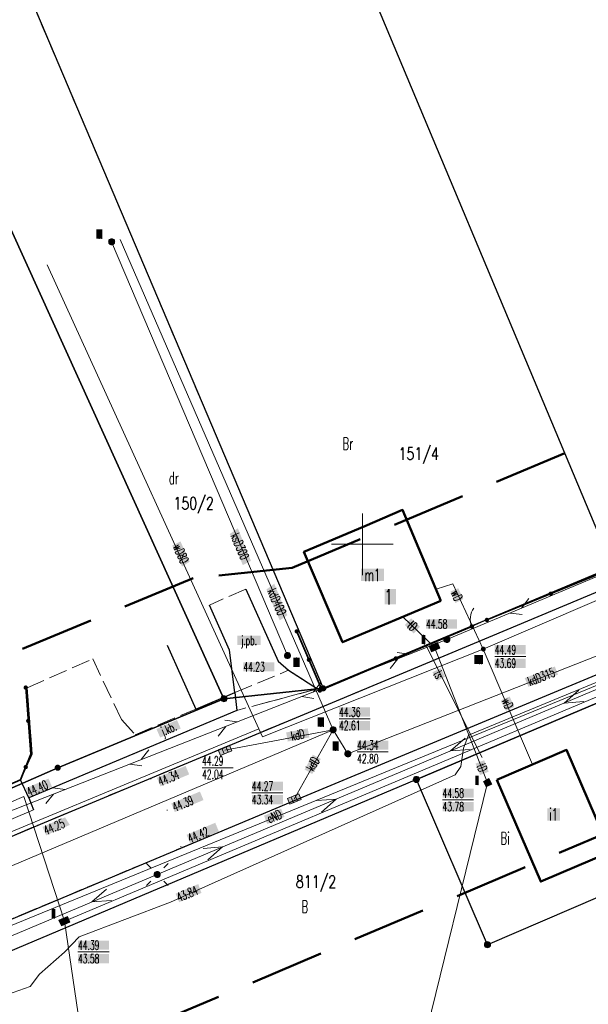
# Model space of a CAD drawing. Header units: millimetres. Extents: x 5507581 to 5508583, y 5765457 to 5766184.
# Tile 16 of 59: x 5507872 to 5507918, y 5765663 to 5765743. Entities that reach past the tile are written whole.
import ezdxf
from ezdxf.enums import TextEntityAlignment as Align

# ---------------------------------------------------------------- set-up
doc = ezdxf.new("R2010")
doc.units = ezdxf.units.MM
for name, pattern in [('PRZER1-1', [2, 1, -1]), ('PRZER2-1', [3, 2, -1]), ('PRZER3-1', [2, 1.5, -0.5]), ('Przerywana 42 __ __ __ __ __ __ __ __ __ __', [3, 2, -1])]:
    doc.linetypes.add(name, pattern=pattern)
doc.layers.get('0').update_dxf_attribs({"lineweight": 18})
for name, color, linetype, lineweight in [('EGDE', 122, 'Continuous', 18), ('EGDE_O', 7, 'Continuous', 18), ('EGPG', 7, 'Continuous', 18), ('GEPADR_O', 7, 'Continuous', 18), ('GUPPRZ_O', 7, 'Continuous', 18), ('OTBU', 7, 'Continuous', 50), ('OTBU_O', 7, 'Continuous', 50), ('OTKC', 7, 'Continuous', 30), ('OTKJ', 7, 'Continuous', 30), ('OTKJ_O', 7, 'Continuous', 18), ('OTKK', 7, 'Continuous', 30), ('OTOF', 7, 'Continuous', 18), ('OTOO', 7, 'Continuous', 35), ('OTRS', 7, 'Continuous', 13), ('OTRS_O', 7, 'Continuous', 13), ('Ramka sekcyjna', 7, 'Continuous', 18), ('SUEO', 7, 'Continuous', 18), ('SUPP', 7, 'Continuous', 18), ('SUPW', 7, 'Continuous', 18), ('SUPW_O', 7, 'Continuous', 18), ('ZAKRES', 24, 'Przerywana 42 __ __ __ __ __ __ __ __ __ __', 50)]:
    doc.layers.add(name, color=color, linetype=linetype, lineweight=lineweight)
for name, color, linetype, lineweight, true_color in [('EGKK', 7, 'Continuous', 18, 0x24bc24), ('EGUG', 7, 'Continuous', 18, 0x008000), ('EGUG_O', 7, 'Continuous', 18, 0x008000), ('SUEP', 1, 'Continuous', 18, 0xff0000), ('SUEP_O', 1, 'Continuous', 18, 0xff0000), ('SUGP', 7, 'Continuous', 18, 0xbfbf00), ('SUKK', 7, 'Continuous', 18, 0x803300), ('SUKP', 7, 'Continuous', 18, 0x803300), ('SUKP_O', 7, 'Continuous', 18, 0x803300), ('SUKS', 7, 'Continuous', 18, 0x803300), ('SUKS_O', 7, 'Continuous', 18, 0x803300), ('SUTP', 7, 'Continuous', 18, 0xff9100), ('SUTP_O', 7, 'Continuous', 18, 0xff9100), ('SUWP', 5, 'Continuous', 18, 0x0000ff), ('SUWP_O', 5, 'Continuous', 18, 0x0000ff), ('SUWW', 5, 'Continuous', 18, 0x0000ff), ('SUWW_O', 5, 'Continuous', 18, 0x0000ff)]:
    doc.layers.add(name, color=color, linetype=linetype, lineweight=lineweight, true_color=true_color)
doc.styles.add('opisy', font='romans.shx', dxfattribs={"width": 0.6})

# ---------------------------------------------------------------- blocks, each defined once
blk = doc.blocks.new('D_GSPWPS1')
blk.add_hatch(color=0).paths.add_polyline_path([(-0.045, 0), (-0.043467, -0.011647), (-0.038971, -0.0225), (-0.03182, -0.03182), (-0.0225, -0.038971), (-0.011647, -0.043467), (0, -0.045), (0.011647, -0.043467), (0.0225, -0.038971), (0.03182, -0.03182), (0.038971, -0.0225), (0.043467, -0.011647), (0.045, 0), (0.043467, 0.011647), (0.038971, 0.0225), (0.03182, 0.03182), (0.0225, 0.038971), (0.011647, 0.043467), (0, 0.045), (-0.011647, 0.043467), (-0.0225, 0.038971), (-0.03182, 0.03182), (-0.038971, 0.0225), (-0.043467, 0.011647)])
blk = doc.blocks.new('D_SUEP1')
at = {"color": 0}
blk.add_lwpolyline([(-0.75, -0.5), (0.75, 0), (-0.75, 0.5)], dxfattribs=at)
blk = doc.blocks.new('D_SUTP1')
at = {"color": 0}
for points in [[(-0.0675, 0), (-0.9325, -0.5)], [(0.9325, 0), (0.0675, 0.5)]]:
    blk.add_lwpolyline(points, dxfattribs=at)
blk = doc.blocks.new('D_GUPELA2')
blk.add_hatch(color=0).paths.add_polyline_path([(-0.001087, 0.044987), (0.011881, 0.043403), (0.021281, 0.03965), (0.030065, 0.033482), (0.038133, 0.023893), (0.043117, 0.012881), (0.044986, 0.001113), (0.044323, -0.007777), (0.040557, -0.019497), (0.033417, -0.030138), (0.024849, -0.037517), (0.013788, -0.042836), (0.002013, -0.044955), (-0.00982, -0.043916), (-0.020466, -0.040077), (-0.029541, -0.033946), (-0.036867, -0.025804), (-0.04187, -0.01649), (-0.04461, -0.005909), (-0.044532, 0.006476), (-0.041285, 0.017903), (-0.034764, 0.028574), (-0.024479, 0.03776), (-0.013449, 0.042943)])
at = {"color": 0}
for points in [[(-0.883883, 0.883883), (-0.53033, 0.53033)], [(0.883883, 0.883883), (0.53033, 0.53033)], [(-0.883883, -0.883883), (-0.53033, -0.53033)], [(0.883883, -0.883883), (0.53033, -0.53033)]]:
    blk.add_lwpolyline(points, dxfattribs=at)
blk = doc.blocks.new('D_GUPKKS1')
at = {"true_color": 0xffffff}
blk.add_hatch(color=7, dxfattribs=at).paths.add_polyline_path([(-0.5, 0.25), (-0.5, -0.25), (0.5, -0.25), (0.5, 0.25)])
at = {"color": 0}
blk.add_lwpolyline([(0.5, -0.25), (-0.5, -0.25), (-0.5, 0.25), (0.5, 0.25)], close=True, dxfattribs=at)
for points in [[(-0.175, -0.25), (-0.175, 0.25)], [(0.175, -0.25), (0.175, 0.25)]]:
    blk.add_lwpolyline(points, dxfattribs=at)
blk = doc.blocks.new('D_GUPKSD1_1')
at = {"true_color": 0xffffff}
blk.add_hatch(color=7, dxfattribs=at).paths.add_polyline_path([(-0.25, 0), (-0.241481, -0.064705), (-0.216506, -0.125), (-0.176777, -0.176777), (-0.125, -0.216506), (-0.064705, -0.241481), (0, -0.25), (0.064705, -0.241481), (0.125, -0.216506), (0.176777, -0.176777), (0.216506, -0.125), (0.241481, -0.064705), (0.25, 0), (0.241481, 0.064705), (0.216506, 0.125), (0.176777, 0.176777), (0.125, 0.216506), (0.064705, 0.241481), (0, 0.25), (-0.064705, 0.241481), (-0.125, 0.216506), (-0.176777, 0.176777), (-0.216506, 0.125), (-0.241481, 0.064705)])
at = {"color": 0}
blk.add_lwpolyline([(0, 0.25), (0.064705, 0.241481), (0.125, 0.216506), (0.176777, 0.176777), (0.216506, 0.125), (0.241481, 0.064705), (0.25, 0), (0.241481, -0.064705), (0.216506, -0.125), (0.176777, -0.176777), (0.125, -0.216506), (0.064705, -0.241481), (0, -0.25), (-0.064705, -0.241481), (-0.125, -0.216506), (-0.176777, -0.176777), (-0.216506, -0.125), (-0.241481, -0.064705), (-0.25, 0), (-0.241481, 0.064705), (-0.216506, 0.125), (-0.176777, 0.176777), (-0.125, 0.216506), (-0.064705, 0.241481)], close=True, dxfattribs=at)
blk = doc.blocks.new('D_GUPWZA1')
blk.add_hatch(color=0).paths.add_polyline_path([(-0.2, 0), (-0.193185, -0.051764), (-0.173205, -0.1), (-0.141421, -0.141421), (-0.1, -0.173205), (-0.051764, -0.193185), (0, -0.2), (0.051764, -0.193185), (0.1, -0.173205), (0.141421, -0.141421), (0.173205, -0.1), (0.193185, -0.051764), (0.2, 0), (0.193185, 0.051764), (0.173205, 0.1), (0.141421, 0.141421), (0.1, 0.173205), (0.051764, 0.193185), (0, 0.2), (-0.051764, 0.193185), (-0.1, 0.173205), (-0.141421, 0.141421), (-0.173205, 0.1), (-0.193185, 0.051764)])
blk = doc.blocks.new('D_GUPELA1')
at = {"true_color": 0xffffff}
blk.add_hatch(color=7, dxfattribs=at).paths.add_polyline_path([(-0.25, 0), (-0.241481, -0.064705), (-0.216506, -0.125), (-0.176777, -0.176777), (-0.125, -0.216506), (-0.064705, -0.241481), (0, -0.25), (0.064705, -0.241481), (0.125, -0.216506), (0.176777, -0.176777), (0.216506, -0.125), (0.241481, -0.064705), (0.25, 0), (0.241481, 0.064705), (0.216506, 0.125), (0.176777, 0.176777), (0.125, 0.216506), (0.064705, 0.241481), (0, 0.25), (-0.064705, 0.241481), (-0.125, 0.216506), (-0.176777, 0.176777), (-0.216506, 0.125), (-0.241481, 0.064705)])
at = {"color": 0}
blk.add_lwpolyline([(0, 0.25), (0.064705, 0.241481), (0.125, 0.216506), (0.176777, 0.176777), (0.216506, 0.125), (0.241481, 0.064705), (0.25, 0), (0.241481, -0.064705), (0.216506, -0.125), (0.176777, -0.176777), (0.125, -0.216506), (0.064705, -0.241481), (0, -0.25), (-0.064705, -0.241481), (-0.125, -0.216506), (-0.176777, -0.176777), (-0.216506, -0.125), (-0.241481, -0.064705), (-0.25, 0), (-0.241481, 0.064705), (-0.216506, 0.125), (-0.176777, 0.176777), (-0.125, 0.216506), (-0.064705, 0.241481)], close=True, dxfattribs=at)
blk = doc.blocks.new('D_GUPISN1')
at = {"true_color": 0xffffff}
blk.add_hatch(color=7, dxfattribs=at).paths.add_polyline_path([(-0.25, 0), (-0.241481, -0.064705), (-0.216506, -0.125), (-0.176777, -0.176777), (-0.125, -0.216506), (-0.064705, -0.241481), (0, -0.25), (0.064705, -0.241481), (0.125, -0.216506), (0.176777, -0.176777), (0.216506, -0.125), (0.241481, -0.064705), (0.25, 0), (0.241481, 0.064705), (0.216506, 0.125), (0.176777, 0.176777), (0.125, 0.216506), (0.064705, 0.241481), (0, 0.25), (-0.064705, 0.241481), (-0.125, 0.216506), (-0.176777, 0.176777), (-0.216506, 0.125), (-0.241481, 0.064705)])
at = {"color": 0}
blk.add_lwpolyline([(0, 0.25), (0.064705, 0.241481), (0.125, 0.216506), (0.176777, 0.176777), (0.216506, 0.125), (0.241481, 0.064705), (0.25, 0), (0.241481, -0.064705), (0.216506, -0.125), (0.176777, -0.176777), (0.125, -0.216506), (0.064705, -0.241481), (0, -0.25), (-0.064705, -0.241481), (-0.125, -0.216506), (-0.176777, -0.176777), (-0.216506, -0.125), (-0.241481, -0.064705), (-0.25, 0), (-0.241481, 0.064705), (-0.216506, 0.125), (-0.176777, 0.176777), (-0.125, 0.216506), (-0.064705, 0.241481)], close=True, dxfattribs=at)
blk = doc.blocks.new('D_GUPIWZ1_3')
at = {"true_color": 0xffffff}
blk.add_hatch(color=7, dxfattribs=at).paths.add_polyline_path([(0.375, 0.25), (-0.375, 0.25), (-0.375, -0.25), (0.375, -0.25)])
at = {"color": 0}
blk.add_lwpolyline([(0.375, -0.25), (-0.375, -0.25), (-0.375, 0.25), (0.375, 0.25)], close=True, dxfattribs=at)
blk = doc.blocks.new('D_GUPIWZ1_2')
at = {"true_color": 0xffffff}
blk.add_hatch(color=7, dxfattribs=at).paths.add_polyline_path([(0.25, 0.25), (-0.25, 0.25), (-0.25, -0.25), (0.25, -0.25)])
at = {"color": 0}
blk.add_lwpolyline([(-0.25, -0.25), (0.25, -0.25), (0.25, 0.25), (-0.25, 0.25)], close=True, dxfattribs=at)
blk = doc.blocks.new('D_KOLO')
blk.add_hatch(color=0).paths.add_polyline_path([(-0.175, 0), (-0.169037, -0.045293), (-0.151554, -0.0875), (-0.123744, -0.123744), (-0.0875, -0.151554), (-0.045293, -0.169037), (0, -0.175), (0.045293, -0.169037), (0.0875, -0.151554), (0.123744, -0.123744), (0.151554, -0.0875), (0.169037, -0.045293), (0.175, 0), (0.169037, 0.045293), (0.151554, 0.0875), (0.123744, 0.123744), (0.0875, 0.151554), (0.045293, 0.169037), (0, 0.175), (-0.045293, 0.169037), (-0.0875, 0.151554), (-0.123744, 0.123744), (-0.151554, 0.0875), (-0.169037, 0.045293)])
blk = doc.blocks.new('D_GSLKOG1')
blk.add_hatch(color=0).paths.add_polyline_path([(-0.175, 0), (-0.169037, -0.045293), (-0.151554, -0.0875), (-0.123744, -0.123744), (-0.0875, -0.151554), (-0.045293, -0.169037), (0, -0.175), (0.045293, -0.169037), (0.0875, -0.151554), (0.123744, -0.123744), (0.151554, -0.0875), (0.169037, -0.045293), (0.175, 0), (0.169037, 0.045293), (0.151554, 0.0875), (0.123744, 0.123744), (0.0875, 0.151554), (0.045293, 0.169037), (0, 0.175), (-0.045293, 0.169037), (-0.0875, 0.151554), (-0.123744, 0.123744), (-0.151554, 0.0875), (-0.169037, 0.045293)])
blk = doc.blocks.new('D_GSLKFU1')
at = {"color": 0}
blk.add_lwpolyline([(0, 0), (-0.012833, -0.195789), (-0.051111, -0.388229), (-0.114181, -0.574025), (-0.200962, -0.75), (-0.30997, -0.913142), (-0.43934, -1.06066), (-0.586858, -1.19003), (-0.75, -1.299038)], dxfattribs=at)
blk = doc.blocks.new('D_GEPPGD1_1')
at = {"true_color": 0xffffff}
blk.add_hatch(color=7, dxfattribs=at).paths.add_polyline_path([(0, -0.25), (0.077254, -0.237764), (0.146946, -0.202254), (0.202254, -0.146946), (0.237764, -0.077254), (0.25, 0), (0.237764, 0.077254), (0.202254, 0.146946), (0.146946, 0.202254), (0.077254, 0.237764), (0, 0.25), (-0.077254, 0.237764), (-0.146946, 0.202254), (-0.202254, 0.146946), (-0.237764, 0.077254), (-0.25, 0), (-0.237764, -0.077254), (-0.202254, -0.146946), (-0.146946, -0.202254), (-0.077254, -0.237764)])
at = {"color": 0}
blk.add_lwpolyline([(0, 0.25), (0.077254, 0.237764), (0.146946, 0.202254), (0.202254, 0.146946), (0.237764, 0.077254), (0.25, 0), (0.237764, -0.077254), (0.202254, -0.146946), (0.146946, -0.202254), (0.077254, -0.237764), (0, -0.25), (-0.077254, -0.237764), (-0.146946, -0.202254), (-0.202254, -0.146946), (-0.237764, -0.077254), (-0.25, 0), (-0.237764, 0.077254), (-0.202254, 0.146946), (-0.146946, 0.202254), (-0.077254, 0.237764)], close=True, dxfattribs=at)
blk = doc.blocks.new('D_GEPPGD1_2')
at = {"true_color": 0xffffff}
blk.add_hatch(color=7, dxfattribs=at).paths.add_polyline_path([(0, -0.25), (0.077254, -0.237764), (0.146946, -0.202254), (0.202254, -0.146946), (0.237764, -0.077254), (0.25, 0), (0.237764, 0.077254), (0.202254, 0.146946), (0.146946, 0.202254), (0.077254, 0.237764), (0, 0.25), (-0.077254, 0.237764), (-0.146946, 0.202254), (-0.202254, 0.146946), (-0.237764, 0.077254), (-0.25, 0), (-0.237764, -0.077254), (-0.202254, -0.146946), (-0.146946, -0.202254), (-0.077254, -0.237764)])
blk.add_hatch(color=0).paths.add_polyline_path([(0, -0.045), (0.013906, -0.042798), (0.02645, -0.036406), (0.036406, -0.02645), (0.042798, -0.013906), (0.045, 0), (0.042798, 0.013906), (0.036406, 0.02645), (0.02645, 0.036406), (0.013906, 0.042798), (0, 0.045), (-0.013906, 0.042798), (-0.02645, 0.036406), (-0.036406, 0.02645), (-0.042798, 0.013906), (-0.045, 0), (-0.042798, -0.013906), (-0.036406, -0.02645), (-0.02645, -0.036406), (-0.013906, -0.042798)])

msp = doc.modelspace()

# ---------------------------------------------------------------- hatches: boundary and pattern name
at = {"layer": 'GEPADR_O', "true_color": 0xffffff}
msp.add_hatch(color=7, dxfattribs=at).paths.add_polyline_path([(5507901.802, 5765695.116), (5507901.802, 5765696.366), (5507902.722, 5765696.366), (5507902.722, 5765695.116)], flags=0)
at = {"layer": 'GUPPRZ_O', "true_color": 0xffffff}
for points in [[(5507905.166, 5765693.157), (5507905.166, 5765693.907), (5507907.686, 5765693.907), (5507907.686, 5765693.157)], [(5507910.743, 5765691.064), (5507910.743, 5765691.814), (5507913.263, 5765691.814), (5507913.263, 5765691.064)], [(5507890.345, 5765689.676), (5507890.345, 5765690.426), (5507892.865, 5765690.426), (5507892.865, 5765689.676)], [(5507910.743, 5765689.969), (5507910.743, 5765690.719), (5507913.263, 5765690.719), (5507913.263, 5765689.969)], [(5507898.114, 5765686.008), (5507898.114, 5765686.758), (5507900.634, 5765686.758), (5507900.634, 5765686.008)], [(5507898.114, 5765684.913), (5507898.114, 5765685.663), (5507900.634, 5765685.663), (5507900.634, 5765684.913)], [(5507899.582, 5765683.322), (5507899.582, 5765684.072), (5507902.102, 5765684.072), (5507902.102, 5765683.322)], [(5507891.038, 5765679.993), (5507891.038, 5765680.743), (5507893.558, 5765680.743), (5507893.558, 5765679.993)], [(5507891.038, 5765678.898), (5507891.038, 5765679.648), (5507893.558, 5765679.648), (5507893.558, 5765678.898)], [(5507906.508, 5765679.426), (5507906.508, 5765680.176), (5507909.028, 5765680.176), (5507909.028, 5765679.426)], [(5507906.508, 5765678.331), (5507906.508, 5765679.081), (5507909.028, 5765679.081), (5507909.028, 5765678.331)], [(5507876.93, 5765667.087), (5507876.93, 5765667.837), (5507879.45, 5765667.837), (5507879.45, 5765667.087)], [(5507876.93, 5765665.992), (5507876.93, 5765666.742), (5507879.45, 5765666.742), (5507879.45, 5765665.992)]]:
    msp.add_hatch(color=7, dxfattribs=at).paths.add_polyline_path(points, flags=0)
msp.add_hatch(color=7, dxfattribs=at).paths.add_polyline_path([(5507884.848, 5765671.643), (5507886.689, 5765672.421), (5507886.946, 5765671.703), (5507885.139, 5765670.952)])
at = {"layer": 'OTBU_O', "true_color": 0xffffff}
for points in [[(5507899.881, 5765697.018), (5507899.881, 5765698.018), (5507901.761, 5765698.018), (5507901.761, 5765697.018)], [(5507914.997, 5765677.57), (5507914.997, 5765678.57), (5507916.037, 5765678.57), (5507916.037, 5765677.57)]]:
    msp.add_hatch(color=7, dxfattribs=at).paths.add_polyline_path(points, flags=0)
at = {"layer": 'OTKJ_O', "true_color": 0xffffff}
for points in [[(5507889.865, 5765691.822), (5507889.865, 5765692.572), (5507891.745, 5765692.572), (5507891.745, 5765691.822)], [(5507883.298, 5765685.004), (5507884.964, 5765685.736), (5507885.266, 5765685.049), (5507883.6, 5765684.317)]]:
    msp.add_hatch(color=7, dxfattribs=at).paths.add_polyline_path(points, flags=0)
at = {"layer": 'OTRS_O', "true_color": 0xffffff}
for points in [[(5507883.335, 5765681.045), (5507885.661, 5765682.014), (5507885.95, 5765681.322), (5507883.623, 5765680.352)], [(5507884.498, 5765678.962), (5507886.824, 5765679.931), (5507887.113, 5765679.239), (5507884.787, 5765678.27)], [(5507885.74, 5765676.422), (5507888.065, 5765677.395), (5507888.355, 5765676.703), (5507886.03, 5765675.73)]]:
    msp.add_hatch(color=7, dxfattribs=at).paths.add_polyline_path(points, flags=0)
for points in [[(5507872.687, 5765680.2), (5507874.543, 5765680.985), (5507874.823, 5765680.32), (5507872.983, 5765679.51)], [(5507874.052, 5765677.064), (5507875.882, 5765677.84), (5507876.268, 5765677.225), (5507874.348, 5765676.375)]]:
    msp.add_hatch(color=7, dxfattribs=at).paths.add_polyline_path(points)
at = {"layer": 'SUEP_O', "true_color": 0xffffff}
msp.add_hatch(color=7, dxfattribs=at).paths.add_polyline_path([(5507892.019, 5765677.974), (5507893.405, 5765678.537), (5507893.683, 5765677.872), (5507892.287, 5765677.3)])
at = {"layer": 'SUKP_O', "true_color": 0xffffff}
for points in [[(5507889.242, 5765700.836), (5507889.898, 5765701.3), (5507890.964, 5765698.653), (5507890.302, 5765698.315)], [(5507892.223, 5765696.337), (5507892.851, 5765696.799), (5507893.915, 5765694.245), (5507893.297, 5765693.82)], [(5507913.172, 5765689.145), (5507915.612, 5765690.081), (5507915.874, 5765689.42), (5507913.472, 5765688.436)], [(5507895.319, 5765681.724), (5507895.98, 5765682.918), (5507896.631, 5765682.583), (5507895.929, 5765681.353)]]:
    msp.add_hatch(color=7, dxfattribs=at).paths.add_polyline_path(points)
msp.add_hatch(color=7, dxfattribs=at).paths.add_polyline_path([(5507893.815, 5765684.729), (5507895.564, 5765685.061), (5507895.703, 5765684.324), (5507893.955, 5765683.992)], flags=0)
at = {"layer": 'SUKS_O', "true_color": 0xffffff}
for points in [[(5507878.413, 5765724.8), (5507878.413, 5765725.55), (5507878.913, 5765725.55), (5507878.913, 5765724.8)], [(5507894.414, 5765690.053), (5507894.414, 5765690.803), (5507894.914, 5765690.803), (5507894.914, 5765690.053)], [(5507896.38, 5765685.196), (5507896.38, 5765685.946), (5507896.88, 5765685.946), (5507896.88, 5765685.196)], [(5507897.582, 5765683.244), (5507897.582, 5765683.994), (5507898.082, 5765683.994), (5507898.082, 5765683.244)]]:
    msp.add_hatch(color=7, dxfattribs=at).paths.add_polyline_path(points, flags=0)
at = {"layer": 'SUPW_O', "true_color": 0xffffff}
for points in [[(5507904.82, 5765691.9), (5507904.82, 5765692.65), (5507905.1, 5765692.65), (5507905.1, 5765691.9)], [(5507909.164, 5765680.465), (5507909.164, 5765681.215), (5507909.444, 5765681.215), (5507909.444, 5765680.465)], [(5507874.8, 5765669.66), (5507874.8, 5765670.41), (5507875.08, 5765670.41), (5507875.08, 5765669.66)]]:
    msp.add_hatch(color=7, dxfattribs=at).paths.add_polyline_path(points, flags=0)
at = {"layer": 'SUTP_O', "true_color": 0xffffff}
for points in [[(5507903.442, 5765693.454), (5507903.964, 5765693.993), (5507904.683, 5765693.299), (5507904.162, 5765692.759)], [(5507905.692, 5765689.612), (5507906.363, 5765689.947), (5507906.712, 5765689.25), (5507906.041, 5765688.914)], [(5507909.184, 5765682.203), (5507909.883, 5765682.477), (5507910.248, 5765681.546), (5507909.549, 5765681.272)]]:
    msp.add_hatch(color=7, dxfattribs=at).paths.add_polyline_path(points, flags=0)
at = {"layer": 'SUWP_O', "true_color": 0xffffff}
for points in [[(5507884.577, 5765699.895), (5507885.247, 5765700.235), (5507885.986, 5765698.586), (5507885.374, 5765698.2)], [(5507907.145, 5765696.165), (5507907.781, 5765696.437), (5507908.187, 5765695.556), (5507907.546, 5765695.236)], [(5507911.267, 5765687.348), (5507911.956, 5765687.642), (5507912.317, 5765686.798), (5507911.637, 5765686.493)]]:
    msp.add_hatch(color=7, dxfattribs=at).paths.add_polyline_path(points)
at = {"layer": 'SUWW_O', "true_color": 0xffffff}
msp.add_hatch(color=7, dxfattribs=at).paths.add_polyline_path([(5507909.092, 5765690.274), (5507909.092, 5765691.024), (5507909.792, 5765691.024), (5507909.792, 5765690.274)], flags=0)

# ---------------------------------------------------------------- linework, layer by layer
at = {"layer": 'EGDE', "linetype": 'Continuous', "lineweight": 30}
for points in [[(5507920.29, 5765698.171), (5507896.949, 5765753.873), (5507870.401, 5765824.223), (5507860.559, 5765844.203), (5507818.51, 5765932.054), (5507862.036, 5765931.502), (5507931.255, 5765765.088), (5507933.607, 5765757.537), (5507944.022, 5765734.096), (5507945.598, 5765730.381), (5507948.881, 5765722.537), (5507952.223, 5765714.589), (5507953.412, 5765712.005)], [(5507771.554, 5765914.701), (5507781.711, 5765924.967), (5507832.602, 5765809.742), (5507836.458, 5765811.26), (5507843.671, 5765814.015), (5507873.173, 5765744.089), (5507896.829, 5765688.31), (5507888.776, 5765687.465), (5507839.402, 5765796.304), (5507828.78, 5765792.349), (5507811.318, 5765830.969)], [(5507739.861, 5765812.883), (5507811.318, 5765830.969), (5507828.78, 5765792.349), (5507839.402, 5765796.304), (5507888.776, 5765687.465), (5507875.29, 5765681.864), (5507802.937, 5765650.145), (5507780.209, 5765704.209), (5507789.364, 5765708), (5507762.401, 5765765.267), (5507756.291, 5765778.261)], [(5507896.829, 5765688.31), (5507920.29, 5765698.171), (5507896.949, 5765753.873), (5507873.173, 5765744.089)], [(5507904.381, 5765680.911), (5507926.444, 5765690.25), (5507932.656, 5765677.168), (5507910.151, 5765667.499)], [(5507864.657, 5765613.049), (5507946.106, 5765648.168), (5507946.163, 5765648.72), (5507932.656, 5765677.168), (5507910.151, 5765667.499), (5507904.381, 5765680.911), (5507857.75, 5765661.185), (5507864.64, 5765644.699), (5507852.949, 5765639.809), (5507856.961, 5765630.648), (5507870.213, 5765637.674), (5507871.615, 5765635.026), (5507858.164, 5765627.895)]]:
    msp.add_lwpolyline(points, close=True, dxfattribs=at)
msp.add_lwpolyline([(5508006.216, 5765723.86), (5507950.459, 5765701.224), (5507932.308, 5765692.725), (5507926.444, 5765690.25), (5507904.381, 5765680.911), (5507857.75, 5765661.185), (5507845.802, 5765656.13), (5507831.434, 5765650.189), (5507806.147, 5765639.736), (5507776.821, 5765621.728), (5507773.339, 5765619.588), (5507751.074, 5765598.621), (5507727.712, 5765612.759), (5507750.549, 5765623.636), (5507802.937, 5765650.145), (5507875.29, 5765681.864), (5507888.776, 5765687.465), (5507896.829, 5765688.31), (5507920.29, 5765698.171), (5507953.412, 5765712.005), (5507964.696, 5765716.775), (5507980.678, 5765723.444), (5507991.241, 5765727.818), (5508001.486, 5765732.084)], dxfattribs=at)
at = {"layer": 'EGKK', "color": 82, "linetype": 'PRZER3-1', "lineweight": 18, "true_color": 0x24bc24}
msp.add_lwpolyline([(5507873.173, 5765744.089), (5507896.829, 5765688.31), (5507920.29, 5765698.171), (5507953.412, 5765712.005), (5507964.696, 5765716.775), (5507980.678, 5765723.444), (5507991.241, 5765727.818), (5508001.486, 5765732.084), (5508009.037, 5765735.198), (5508014.972, 5765737.665), (5508029.622, 5765743.973), (5508052.25, 5765753.495), (5508079.871, 5765765.153), (5508053.421, 5765823.446), (5508026.925, 5765812.371), (5508004.695, 5765802.381), (5507989.613, 5765796.951), (5507983.713, 5765795.051), (5507930.115, 5765767.827), (5507896.949, 5765753.873)], close=True, dxfattribs=at)
at = {"layer": 'EGUG', "color": 96, "linetype": 'PRZER1-1', "lineweight": 18, "true_color": 0x008000}
for points in [[(5507771.554, 5765914.701), (5507781.711, 5765924.967), (5507805.72, 5765870.606), (5507832.602, 5765809.742), (5507836.458, 5765811.26), (5507843.671, 5765814.015), (5507873.173, 5765744.089), (5507896.829, 5765688.31), (5507888.776, 5765687.465), (5507839.402, 5765796.304), (5507828.78, 5765792.349), (5507811.318, 5765830.969)], [(5507721.233, 5765616.121), (5507727.712, 5765612.759), (5507750.549, 5765623.636), (5507802.937, 5765650.145), (5507875.29, 5765681.864), (5507888.776, 5765687.465), (5507839.402, 5765796.304), (5507828.78, 5765792.349), (5507811.318, 5765830.969), (5507739.861, 5765812.883), (5507633.952, 5765789.623), (5507642.345, 5765756.937), (5507642.719, 5765755.475), (5507647.73, 5765734.604), (5507646.916, 5765734.326), (5507655.569, 5765698.155), (5507641.153, 5765659.463)], [(5507873.173, 5765744.089), (5507896.829, 5765688.31), (5507920.29, 5765698.171), (5507953.412, 5765712.005), (5507964.696, 5765716.775), (5507980.678, 5765723.444), (5507991.241, 5765727.818), (5508001.486, 5765732.084), (5508009.037, 5765735.198), (5508014.972, 5765737.665), (5508029.622, 5765743.973), (5508052.25, 5765753.495), (5508079.871, 5765765.153), (5508053.421, 5765823.446), (5508026.925, 5765812.371), (5508004.695, 5765802.381), (5507989.613, 5765796.951), (5507983.713, 5765795.051), (5507930.115, 5765767.827), (5507896.949, 5765753.873)], [(5507904.381, 5765680.911), (5507926.444, 5765690.25), (5507932.656, 5765677.168), (5507910.151, 5765667.499)]]:
    msp.add_lwpolyline(points, close=True, dxfattribs=at)
for points in [[(5508006.216, 5765723.86), (5507950.459, 5765701.224), (5507932.308, 5765692.725), (5507926.444, 5765690.25), (5507904.381, 5765680.911), (5507857.75, 5765661.185), (5507845.802, 5765656.13), (5507831.434, 5765650.189), (5507806.147, 5765639.736), (5507776.821, 5765621.728), (5507773.339, 5765619.588), (5507751.074, 5765598.621), (5507727.712, 5765612.759), (5507750.549, 5765623.636), (5507802.937, 5765650.145), (5507875.29, 5765681.864), (5507888.776, 5765687.465), (5507896.829, 5765688.31), (5507920.29, 5765698.171), (5507953.412, 5765712.005), (5507964.696, 5765716.775), (5507980.678, 5765723.444), (5507991.241, 5765727.818), (5508001.486, 5765732.084)], [(5507991.75, 5765566.94), (5507990.05, 5765569.95), (5507975.53, 5765595.73), (5507967.78, 5765609.49), (5507961.404, 5765619.25), (5507957.231, 5765617.144), (5507955.763, 5765620.111), (5507944.181, 5765643.563), (5507945.756, 5765644.219), (5507946.106, 5765648.168), (5507946.163, 5765648.72), (5507932.656, 5765677.168), (5507910.151, 5765667.499), (5507904.381, 5765680.911), (5507857.75, 5765661.185)]]:
    msp.add_lwpolyline(points, dxfattribs=at)
at = {"layer": 'GUPPRZ_O', "color": 5, "linetype": 'Continuous', "lineweight": 13, "true_color": 0x0000ff, "flags": 128}
msp.add_lwpolyline([(5507910.743, 5765690.892), (5507913.263, 5765690.892)], dxfattribs=at)
at = {"layer": 'GUPPRZ_O', "color": 36, "linetype": 'Continuous', "lineweight": 13, "true_color": 0x803300, "flags": 128}
for points in [[(5507898.114, 5765685.835), (5507900.634, 5765685.835)], [(5507899.582, 5765683.149), (5507902.102, 5765683.149)], [(5507886.999, 5765681.868), (5507889.519, 5765681.868)], [(5507891.038, 5765679.821), (5507893.558, 5765679.821)]]:
    msp.add_lwpolyline(points, dxfattribs=at)
at = {"layer": 'GUPPRZ_O', "color": 30, "linetype": 'Continuous', "lineweight": 13, "true_color": 0xff9100, "flags": 128}
for points in [[(5507906.508, 5765679.253), (5507909.028, 5765679.253)], [(5507876.93, 5765666.914), (5507879.45, 5765666.914)]]:
    msp.add_lwpolyline(points, dxfattribs=at)
at = {"layer": 'OTBU', "color": 7, "linetype": 'Continuous', "lineweight": 50}
for points in [[(5507906.379, 5765695.421), (5507898.394, 5765692.047), (5507895.264, 5765699.387), (5507900.19, 5765701.482), (5507903.269, 5765702.792)], [(5507910.914, 5765680.881), (5507916.57, 5765683.311), (5507920.121, 5765675.05), (5507914.475, 5765672.62)]]:
    msp.add_lwpolyline(points, close=True, dxfattribs=at)
at = {"layer": 'OTKC', "color": 7, "linetype": 'PRZER2-1', "lineweight": 18}
for points in [[(5507995.83, 5765729.51), (5507990.61, 5765727.39), (5507982.82, 5765724.15), (5507982.73, 5765724.29), (5507978.44, 5765722.51), (5507978.49, 5765722.34), (5507964.69, 5765716.6), (5507964.62, 5765716.74), (5507959.9, 5765714.75), (5507959.91, 5765714.59), (5507944.9, 5765708.35), (5507944.85, 5765708.43), (5507928.48, 5765701.52), (5507923.29, 5765699.35), (5507920.47, 5765698.11), (5507910.1, 5765693.86), (5507908.88, 5765693.33), (5507896.55, 5765688.13), (5507896.35, 5765688.26), (5507889.83, 5765686.52), (5507872.94, 5765679.42), (5507873.33, 5765678.44), (5507861.58, 5765673.48)], [(5507862.61, 5765672.51), (5507873.88, 5765677.29), (5507897.57, 5765687.16), (5507910.58, 5765692.59), (5507929.1, 5765700.35), (5507945.35, 5765707.13), (5507965.18, 5765715.4), (5507983.24, 5765722.91), (5507991.12, 5765726.17), (5507996.1, 5765728.3)]]:
    msp.add_lwpolyline(points, dxfattribs=at)
at = {"layer": 'OTKJ', "color": 7, "linetype": 'PRZER3-1', "lineweight": 18}
for points in [[(5507853.7, 5765668.76), (5507862.61, 5765672.51), (5507873.88, 5765677.29), (5507897.57, 5765687.16), (5507910.58, 5765692.59), (5507929.1, 5765700.35), (5507945.35, 5765707.13), (5507965.18, 5765715.4), (5507983.24, 5765722.91), (5507991.12, 5765726.17), (5507996.1, 5765728.3), (5508025.34, 5765740.56), (5508061.02, 5765755.46), (5508079.48, 5765763.19), (5508079.84, 5765763.41), (5508080.08, 5765763.86), (5508080.12, 5765764.73), (5508080.08, 5765765.18), (5508080.94, 5765766.8)], [(5507993.55, 5765720.6), (5507986.07, 5765717.53), (5507977.82, 5765714.07), (5507962.2, 5765707.49), (5507956.94, 5765705.32), (5507952.11, 5765703.27), (5507944.22, 5765699.96), (5507934.1, 5765695.73), (5507932.38, 5765694.93), (5507929.1, 5765693.58), (5507923.35, 5765691.26), (5507920.91, 5765690.21), (5507895.51, 5765679.63), (5507882.75, 5765674.29), (5507863.96, 5765666.42), (5507862.54, 5765665.81), (5507854.46, 5765662.43), (5507844.14, 5765658.06)]]:
    msp.add_lwpolyline(points, dxfattribs=at)
for points in [[(5507889.22, 5765691.41), (5507889.65, 5765687.96), (5507894.02, 5765689.78), (5507893.17, 5765690.51), (5507890.55, 5765696.36), (5507887.59, 5765695.07)], [(5507872.94, 5765679.42), (5507872.28, 5765680.88), (5507873.22, 5765682.99), (5507872.8, 5765688.34), (5507878.13, 5765690.71), (5507880.45, 5765685.78), (5507881.57, 5765684.53), (5507886.49, 5765686.63), (5507889.65, 5765687.96), (5507894.02, 5765689.78), (5507896.35, 5765688.26), (5507889.83, 5765686.52)]]:
    msp.add_lwpolyline(points, close=True, dxfattribs=at)
at = {"layer": 'OTKK', "color": 7, "linetype": 'Continuous'}
for points in [[(5507778.02, 5765634.04), (5507782.24, 5765636.91), (5507786.96, 5765639.69), (5507791.38, 5765642.03), (5507796.34, 5765644.44), (5507800.83, 5765646.5), (5507807.49, 5765649.37), (5507823.92, 5765656.25), (5507853.7, 5765668.76), (5507862.61, 5765672.51), (5507873.88, 5765677.29), (5507897.57, 5765687.16), (5507910.58, 5765692.59), (5507929.1, 5765700.35), (5507945.35, 5765707.13), (5507965.18, 5765715.4), (5507983.24, 5765722.91), (5507991.12, 5765726.17), (5507996.1, 5765728.3)], [(5507844.14, 5765658.06), (5507854.46, 5765662.43), (5507862.54, 5765665.81), (5507863.96, 5765666.42), (5507882.75, 5765674.29), (5507895.51, 5765679.63), (5507920.91, 5765690.21), (5507923.35, 5765691.26), (5507929.1, 5765693.58), (5507932.38, 5765694.93), (5507934.1, 5765695.73), (5507944.22, 5765699.96), (5507952.11, 5765703.27), (5507956.94, 5765705.32), (5507962.2, 5765707.49), (5507977.82, 5765714.07), (5507986.07, 5765717.53), (5507993.55, 5765720.6)], [(5507890.55, 5765696.36), (5507893.17, 5765690.51), (5507894.02, 5765689.78), (5507896.35, 5765688.26)], [(5507884.17, 5765691.82), (5507886.49, 5765686.63), (5507889.65, 5765687.96), (5507889.22, 5765691.41), (5507887.59, 5765695.07)], [(5507872.94, 5765679.42), (5507872.28, 5765680.88), (5507873.22, 5765682.99), (5507872.8, 5765688.34)], [(5507889.65, 5765687.96), (5507889.83, 5765686.52), (5507872.94, 5765679.42), (5507873.33, 5765678.44)]]:
    msp.add_lwpolyline(points, dxfattribs=at)
at = {"layer": 'OTOF', "color": 7, "linetype": 'Continuous', "lineweight": 18}
msp.add_lwpolyline([(5507910.1, 5765693.86), (5507908.88, 5765693.33)], dxfattribs=at)
at = {"layer": 'OTOO', "color": 7, "linetype": 'Continuous', "lineweight": 35}
for points in [[(5507910.1, 5765693.86), (5507920.47, 5765698.11), (5507923.29, 5765699.35)], [(5507896.55, 5765688.13), (5507908.88, 5765693.33)], [(5507894.68, 5765692.93), (5507896.65, 5765688.33)], [(5507859.44, 5765675.29), (5507872.28, 5765680.88), (5507873.1, 5765682.96), (5507872.69, 5765688.37)]]:
    msp.add_lwpolyline(points, dxfattribs=at)
at = {"layer": 'Ramka sekcyjna', "color": 7, "linetype": 'Continuous', "lineweight": 18, "flags": 128}
for points in [[(5507900, 5765697.5), (5507900, 5765702.5)], [(5507902.5, 5765700), (5507897.5, 5765700)]]:
    msp.add_lwpolyline(points, dxfattribs=at)
at = {"layer": 'SUEP', "color": 1, "linetype": 'Continuous', "lineweight": 18, "true_color": 0xff0000}
for points in [[(5507846.17, 5765657.54), (5507883.36, 5765673.2), (5507921.68, 5765689.34), (5507957.37, 5765704.46), (5507992.79, 5765719.42), (5508014.23, 5765728.37), (5508044.62, 5765741.1), (5508066.97, 5765750.43), (5508090.8, 5765760.33)], [(5507865.55, 5765666.631), (5507920.239, 5765689.041), (5507924.444, 5765687.372), (5507939.208, 5765660.575)]]:
    msp.add_lwpolyline(points, dxfattribs=at)
at = {"layer": 'SUGP', "color": 52, "linetype": 'Continuous', "lineweight": 18, "true_color": 0xbfbf00}
msp.add_lwpolyline([(5507992.474, 5765719.874), (5507976.148, 5765712.947), (5507970.499, 5765710.617), (5507967.301, 5765709.213), (5507957.185, 5765704.97), (5507935.853, 5765696.047), (5507932.434, 5765694.679), (5507922.294, 5765690.165), (5507908.61, 5765684.519), (5507908.204, 5765683.449), (5507907.998, 5765681.964), (5507907.523, 5765681.293), (5507884.424, 5765670.95), (5507877.026, 5765668.13), (5507875.844, 5765666.892), (5507873.795, 5765665.105), (5507873.048, 5765664.097), (5507871.222, 5765663.455)], dxfattribs=at)
at = {"layer": 'SUKP', "color": 36, "linetype": 'Continuous', "lineweight": 18, "true_color": 0x803300}
for points in [[(5507879.663, 5765724.55), (5507893.93, 5765690.97)], [(5507880.357, 5765724.751), (5507897.63, 5765684.946), (5507898.832, 5765682.994)], [(5507898.832, 5765682.994), (5507930.25, 5765695.35)], [(5507817.42, 5765649.75), (5507860.345, 5765669.167), (5507897.63, 5765684.946)], [(5507888.85, 5765683.28), (5507897.63, 5765684.946)], [(5507894.48, 5765679.32), (5507897.63, 5765684.946)]]:
    msp.add_lwpolyline(points, dxfattribs=at)
at = {"layer": 'SUTP', "color": 30, "linetype": 'Continuous', "lineweight": 18, "true_color": 0xff9100}
for points in [[(5507812.87, 5765654.46), (5507864.11, 5765675.47), (5507906.86, 5765692.27), (5507967.23, 5765717.62), (5508018.04, 5765738.84), (5508066.72, 5765759.3), (5508113.77, 5765778.96), (5508159.39, 5765798.12), (5508204.17, 5765816.57)], [(5508137.45, 5765779.74), (5508076.88, 5765754.2), (5508009.398, 5765726.053), (5507969.53, 5765708.7), (5507945.69, 5765699.55), (5507924.35, 5765689.87), (5507875.83, 5765669.41)], [(5507905.85, 5765691.65), (5507903.296, 5765694.118)], [(5507904.543, 5765657.809), (5507910.16, 5765680.648), (5507905.85, 5765691.65)], [(5507905.15, 5765691.82), (5507909.71, 5765682.7)], [(5507728.13, 5765606.82), (5507738.65, 5765614.727), (5507746.189, 5765620.389), (5507756.934, 5765629.19), (5507762.88, 5765632.97), (5507768.976, 5765636.558), (5507774.877, 5765639.492), (5507781.256, 5765640.072), (5507816.236, 5765655.202), (5507872.527, 5765679.516), (5507875.83, 5765669.41)], [(5507875.83, 5765669.41), (5507879.034, 5765647.681), (5507883.408, 5765638.011)]]:
    msp.add_lwpolyline(points, dxfattribs=at)
at = {"layer": 'SUWP', "color": 5, "linetype": 'Continuous', "lineweight": 18, "true_color": 0x0000ff}
for points in [[(5507891.596, 5765685.027), (5507891.895, 5765684.371), (5507909.815, 5765691.493), (5507918.804, 5765695.348), (5507944.3, 5765706.24), (5507963.31, 5765715.33), (5507969.02, 5765717.42), (5507996.56, 5765729.01), (5508004.49, 5765731.16), (5508012.81, 5765734.42), (5508016.68, 5765735.86), (5508029.184, 5765741.228), (5508032.277, 5765742.514), (5508043.98, 5765747.38), (5508072.778, 5765759.563), (5508089.442, 5765766.613), (5508096.69, 5765769.68), (5508107.453, 5765773.622), (5508143.018, 5765788.914), (5508159.103, 5765795.705), (5508181.23, 5765805.091)], [(5507874.427, 5765722.693), (5507891.596, 5765685.027)], [(5507909.815, 5765691.493), (5507907.342, 5765696.799), (5507905.988, 5765696.348)], [(5507909.815, 5765691.493), (5507913.815, 5765682.128)], [(5507891.596, 5765685.027), (5507832.777, 5765660.56), (5507825.583, 5765657.568), (5507828.936, 5765648.759), (5507827.266, 5765640.37)]]:
    msp.add_lwpolyline(points, dxfattribs=at)
at = {"layer": 'ZAKRES', "color": 7, "ltscale": 3}
msp.add_lwpolyline([(5507997.653, 5765741.318), (5507987.407, 5765737.052), (5507976.84, 5765732.676), (5507960.825, 5765725.993), (5507949.539, 5765721.222), (5507916.426, 5765707.392), (5507894.317, 5765698.099), (5507886.285, 5765697.256), (5507871.366, 5765691.059), (5507798.669, 5765659.191), (5507746.142, 5765632.61), (5507718.025, 5765619.218), (5507702.767, 5765600.941), (5507741.964, 5765576.467), (5507779.446, 5765611.606), (5507810.701, 5765630.801), (5507849.66, 5765646.907), (5507936.377, 5765683.591), (5507954.462, 5765692.059), (5508010.052, 5765714.628)], dxfattribs=at)

# ---------------------------------------------------------------- block references
at = {"layer": 'EGPG', "color": 7, "linetype": 'Continuous', "lineweight": 18}
for name, p in [('D_GEPPGD1_2', (5507896.829, 5765688.31)), ('D_GEPPGD1_1', (5507888.776, 5765687.465)), ('D_GEPPGD1_2', (5507875.29, 5765681.864)), ('D_GEPPGD1_1', (5507904.381, 5765680.911)), ('D_GEPPGD1_1', (5507910.151, 5765667.499))]:
    msp.add_blockref(name, p, dxfattribs=at)
at = {"layer": 'OTOF', "color": 7, "linetype": 'Continuous', "lineweight": 18, "rotation": 203.4813906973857}
msp.add_blockref('D_GSLKFU1', (5507908.88, 5765693.33), dxfattribs=at)
at = {"layer": 'OTOO', "color": 7, "linetype": 'Continuous', "lineweight": 25}
for name, p, rotation in [('D_KOLO', (5507915.285, 5765695.985), 22.28558764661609), ('D_KOLO', (5507915.285, 5765695.985), 22.28558764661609), ('D_GSLKOG1', (5507910.1, 5765693.86), 22.28558764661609), ('D_GSLKOG1', (5507908.88, 5765693.33), 22.86688477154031), ('D_GSLKOG1', (5507894.68, 5765692.93), 293.1835562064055), ('D_KOLO', (5507895.665, 5765690.63), 293.1835562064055), ('D_KOLO', (5507895.665, 5765690.63), 293.1835562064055), ('D_KOLO', (5507902.715, 5765690.73), 22.86688477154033), ('D_KOLO', (5507902.715, 5765690.73), 22.86688477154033), ('D_GSLKOG1', (5507872.69, 5765688.37), 94.3339094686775), ('D_GSLKOG1', (5507896.65, 5765688.33), 293.1835562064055), ('D_GSLKOG1', (5507896.55, 5765688.13), 22.86688477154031), ('D_KOLO', (5507872.895, 5765685.665), 94.3339094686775), ('D_KOLO', (5507872.895, 5765685.665), 94.3339094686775), ('D_KOLO', (5507872.69, 5765681.92), 68.48411530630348), ('D_KOLO', (5507872.69, 5765681.92), 68.48411530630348)]:
    msp.add_blockref(name, p, dxfattribs=dict(at, rotation=rotation))
at = {"layer": 'OTRS', "color": 7, "linetype": 'Continuous', "lineweight": 13}
for p in [(5507882.84, 5765680.97), (5507872.94, 5765679.42), (5507884.17, 5765678.42), (5507873.88, 5765677.29), (5507885.28, 5765675.48)]:
    msp.add_blockref('D_GSPWPS1', p, dxfattribs=at)
at = {"layer": 'SUEO', "color": 7, "linetype": 'Continuous', "lineweight": 18}
for name in ['D_GUPELA2', 'D_GUPELA1']:
    msp.add_blockref(name, (5507883.36, 5765673.2), dxfattribs=at)
at = {"layer": 'SUEP', "color": 1, "linetype": 'Continuous', "lineweight": 18, "true_color": 0xff0000}
for p, rotation in [((5507917.072, 5765687.399), 202.8403382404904), ((5507907.856, 5765683.518), 202.8403382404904), ((5507897.184, 5765679.022), 22.84033823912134), ((5507887.968, 5765675.141), 22.84033823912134), ((5507878.752, 5765671.26), 202.8350316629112)]:
    msp.add_blockref('D_SUEP1', p, dxfattribs=dict(at, rotation=rotation))
at = {"layer": 'SUKK', "color": 36, "linetype": 'Continuous', "lineweight": 18, "true_color": 0x803300}
for p, rotation in [((5507888.85, 5765683.28), 22.61813409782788), ((5507894.48, 5765679.32), 22.61346224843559)]:
    msp.add_blockref('D_GUPKKS1', p, dxfattribs=dict(at, rotation=rotation))
at = {"layer": 'SUKS', "color": 36, "linetype": 'Continuous', "lineweight": 18, "true_color": 0x803300}
for p in [(5507879.663, 5765724.55), (5507893.93, 5765690.97), (5507897.63, 5765684.946), (5507898.832, 5765682.994)]:
    msp.add_blockref('D_GUPKSD1_1', p, dxfattribs=at)
at = {"layer": 'SUPP', "color": 7, "linetype": 'Continuous', "lineweight": 18}
msp.add_blockref('D_GUPISN1', (5507906.86, 5765692.27), dxfattribs=at)
at = {"layer": 'SUPW', "color": 7, "linetype": 'Continuous', "lineweight": 18}
for name, p, rotation in [('D_GUPIWZ1_3', (5507905.85, 5765691.65), 22.86688958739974), ('D_GUPIWZ1_2', (5507910.16, 5765680.648), 26.56505453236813), ('D_GUPIWZ1_3', (5507875.83, 5765669.41), 22.61813409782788)]:
    msp.add_blockref(name, p, dxfattribs=dict(at, rotation=rotation))
at = {"layer": 'SUTP', "color": 30, "linetype": 'Continuous', "lineweight": 18, "true_color": 0xff9100}
for p, rotation in [((5507912.842, 5765694.782), 202.7780490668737), ((5507902.936, 5765690.728), 21.45395601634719), ((5507895.956, 5765687.985), 201.4539560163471), ((5507888.975, 5765685.242), 21.45395601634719), ((5507881.995, 5765682.498), 201.4539560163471), ((5507875.014, 5765679.755), 21.45395601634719)]:
    msp.add_blockref('D_SUTP1', p, dxfattribs=dict(at, rotation=rotation))
at = {"layer": 'SUWW', "color": 5, "linetype": 'Continuous', "lineweight": 18, "true_color": 0x0000ff}
msp.add_blockref('D_GUPWZA1', (5507909.815, 5765691.493), dxfattribs=at)

# ---------------------------------------------------------------- texts
at = {"layer": 'EGDE_O', "color": 122, "linetype": 'Continuous', "lineweight": 20, "ltscale": 0.2, "style": 'opisy', "width": 0.75}
for s, p in [('151/4', (5507904.572, 5765706.851)), ('150/2', (5507886.313, 5765702.824)), ('811/2', (5507896.24, 5765672.115))]:
    msp.add_text(s, height=1, dxfattribs=at).set_placement(p, align=Align.CENTER)
at = {"layer": 'EGUG_O', "color": 96, "linetype": 'Continuous', "lineweight": 20, "ltscale": 0.2, "true_color": 0x008000, "style": 'opisy', "width": 0.6}
for s, p in [('Br', (5507898.829, 5765707.673)), ('dr', (5507884.709, 5765704.87)), ('Bi', (5507911.582, 5765675.643)), ('B', (5507895.34, 5765670.09))]:
    msp.add_text(s, height=1, dxfattribs=at).set_placement(p, align=Align.CENTER)
at = {"layer": 'GEPADR_O', "color": 7, "linetype": 'Continuous', "lineweight": 25, "ltscale": 0.25, "style": 'opisy', "width": 0.6}
msp.add_text('1', height=1.25, dxfattribs=at).set_placement((5507901.802, 5765695.116, 10.8))
at = {"layer": 'GUPPRZ_O', "color": 30, "linetype": 'Continuous', "lineweight": 15, "ltscale": 0.15, "true_color": 0xff9100, "style": 'opisy', "width": 0.6}
for s, p in [('44.58', (5507905.166, 5765693.157, 10.8)), ('44.58', (5507906.508, 5765679.426, 10.8)), ('43.78', (5507906.508, 5765678.331, 10.8)), ('44.39', (5507876.93, 5765667.087, 10.8)), ('43.58', (5507876.93, 5765665.992, 10.8))]:
    msp.add_text(s, height=0.75, dxfattribs=at).set_placement(p)
at = {"layer": 'GUPPRZ_O', "color": 5, "linetype": 'Continuous', "lineweight": 15, "ltscale": 0.15, "true_color": 0x0000ff, "style": 'opisy', "width": 0.6}
for s, p in [('44.49', (5507910.743, 5765691.064, 10.8)), ('43.69', (5507910.743, 5765689.969, 10.8))]:
    msp.add_text(s, height=0.75, dxfattribs=at).set_placement(p)
at = {"layer": 'GUPPRZ_O', "color": 36, "linetype": 'Continuous', "lineweight": 15, "ltscale": 0.15, "true_color": 0x803300, "style": 'opisy', "width": 0.6}
for s, p in [('44.23', (5507890.345, 5765689.676, 10.8)), ('44.36', (5507898.114, 5765686.008, 10.8)), ('42.61', (5507898.114, 5765684.913, 10.8)), ('44.34', (5507899.582, 5765683.322, 10.8)), ('42.80', (5507899.582, 5765682.227, 10.8)), ('44.29', (5507886.999, 5765682.041, 10.8)), ('42.04', (5507886.999, 5765680.946, 10.8)), ('44.27', (5507891.038, 5765679.993, 10.8)), ('43.34', (5507891.038, 5765678.898, 10.8))]:
    msp.add_text(s, height=0.75, dxfattribs=at).set_placement(p)
at = {"layer": 'GUPPRZ_O', "color": 52, "linetype": 'Continuous', "lineweight": 15, "ltscale": 0.15, "true_color": 0xbfbf00, "style": 'opisy', "width": 0.6}
msp.add_text('43.84', height=0.75, rotation=22.85356, dxfattribs=at).set_placement((5507885.139, 5765670.952, 10.8))
at = {"layer": 'OTBU_O', "color": 7, "linetype": 'Continuous', "lineweight": 20, "ltscale": 0.2, "style": 'opisy', "width": 0.6}
for s, p in [('m1', (5507900.821, 5765697.018)), ('i1', (5507915.517, 5765677.57))]:
    msp.add_text(s, height=1, dxfattribs=at).set_placement(p, align=Align.CENTER)
at = {"layer": 'OTKJ_O', "color": 7, "linetype": 'Continuous', "lineweight": 15, "ltscale": 0.15, "style": 'opisy', "width": 0.6}
msp.add_text('j.pb.', height=0.75, dxfattribs=at).set_placement((5507890.805, 5765691.822), align=Align.CENTER)
msp.add_text('j.kb.', height=0.75, rotation=23.71881, dxfattribs=at).set_placement((5507884.433, 5765684.683), align=Align.CENTER)
at = {"layer": 'OTRS_O', "color": 7, "linetype": 'Continuous', "lineweight": 15, "ltscale": 0.15, "style": 'opisy', "width": 0.6}
for s, rotation, p in [('44.34', 22.61813, (5507883.623, 5765680.352, 10.8)), ('44.40', 23.24624, (5507872.983, 5765679.51, 0.66)), ('44.39', 22.61813, (5507884.787, 5765678.27, 10.8)), ('44.25', 23.24624, (5507874.348, 5765676.375, 10.8)), ('44.42', 22.70908, (5507886.03, 5765675.73, 10.8))]:
    msp.add_text(s, height=0.75, rotation=rotation, dxfattribs=at).set_placement(p)
at = {"layer": 'SUEP_O', "color": 1, "linetype": 'Continuous', "lineweight": 15, "ltscale": 0.15, "true_color": 0xff0000, "style": 'opisy', "width": 0.6}
msp.add_text('eND', height=0.75, rotation=22.2819, dxfattribs=at).set_placement((5507893.006, 5765677.564), align=Align.CENTER)
at = {"layer": 'SUKP_O', "color": 36, "linetype": 'Continuous', "lineweight": 15, "ltscale": 0.15, "true_color": 0x803300, "style": 'opisy', "width": 0.6}
for s, rotation, p in [('ksD300', 293.01936, (5507889.728, 5765699.692)), ('kdD400', 293.4586, (5507892.726, 5765695.177)), ('kdD315', 21.46864, (5507914.648, 5765688.899)), ('kdD', 10.7439, (5507894.829, 5765684.158)), ('kdD', 60.75245, (5507896.311, 5765681.99))]:
    msp.add_text(s, height=0.75, rotation=rotation, dxfattribs=at).set_placement(p, align=Align.CENTER)
at = {"layer": 'SUKS_O', "color": 36, "linetype": 'Continuous', "lineweight": 15, "ltscale": 0.15, "true_color": 0x803300, "style": 'opisy', "width": 0.6}
for p in [(5507878.913, 5765724.8), (5507894.914, 5765690.053), (5507896.88, 5765685.196), (5507898.082, 5765683.244)]:
    msp.add_text('k', height=0.75, dxfattribs=at).set_placement(p, align=Align.RIGHT)
at = {"layer": 'SUPW_O', "color": 7, "linetype": 'Continuous', "lineweight": 15, "ltscale": 0.15, "style": 'opisy', "width": 0.6}
for p in [(5507905.1, 5765691.9), (5507909.444, 5765680.465), (5507875.08, 5765669.66)]:
    msp.add_text('t', height=0.75, dxfattribs=at).set_placement(p, align=Align.RIGHT)
at = {"layer": 'SUTP_O', "color": 30, "linetype": 'Continuous', "lineweight": 15, "ltscale": 0.15, "true_color": 0xff9100, "style": 'opisy', "width": 0.6}
for s, rotation, p in [('tD', 315.97931, (5507903.802, 5765693.107)), ('ts', 296.56505, (5507905.867, 5765689.263)), ('tD', 291.39415, (5507909.367, 5765681.738))]:
    msp.add_text(s, height=0.75, rotation=rotation, dxfattribs=at).set_placement(p, align=Align.CENTER)
at = {"layer": 'SUWP_O', "color": 5, "linetype": 'Continuous', "lineweight": 15, "ltscale": 0.15, "true_color": 0x0000ff, "style": 'opisy', "width": 0.6}
for s, rotation, p in [('wD80', 294.50407, (5507884.946, 5765699.086)), ('wD', 294.99284, (5507907.333, 5765695.686)), ('wD', 293.12749, (5507911.439, 5765686.944))]:
    msp.add_text(s, height=0.75, rotation=rotation, dxfattribs=at).set_placement(p, align=Align.CENTER)
at = {"layer": 'SUWW_O', "color": 5, "linetype": 'Continuous', "lineweight": 15, "ltscale": 0.15, "true_color": 0x0000ff, "style": 'opisy', "width": 0.6}
msp.add_text('w', height=0.75, dxfattribs=at).set_placement((5507909.792, 5765690.274), align=Align.RIGHT)

doc.saveas('drawing.dxf')
